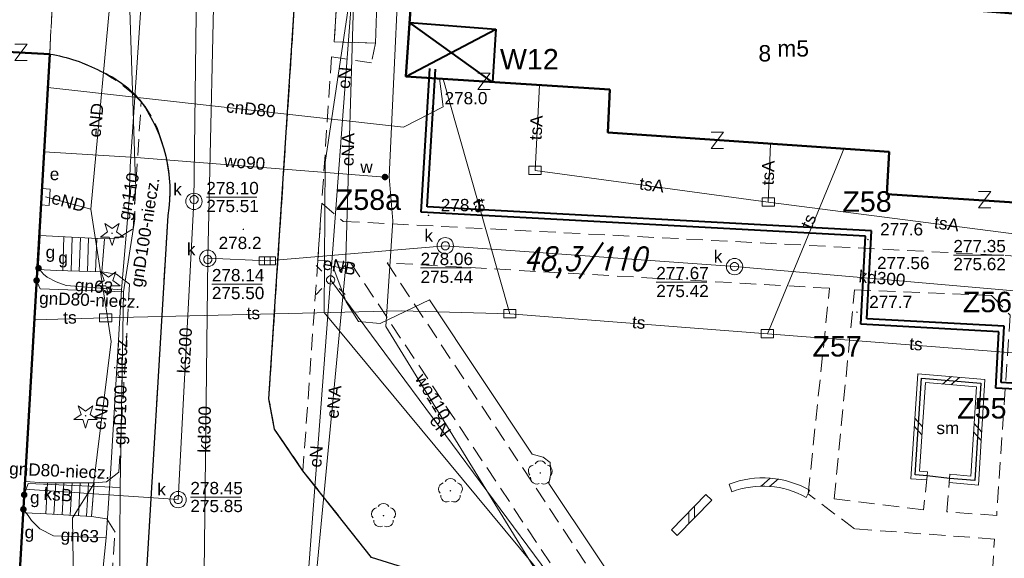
# Model space of a CAD drawing. Extents: x 0 to 6569664, y 0 to 5584502.
# Tile 45 of 64: x 6568418 to 6568478, y 5584163 to 5584196. Entities that reach past the tile are written whole.
import ezdxf
from ezdxf.enums import TextEntityAlignment as Align

# ---------------------------------------------------------------- set-up
doc = ezdxf.new("R2010")
doc.units = 0
for name, pattern in [('GAK', [3.5, 2, -0.7, 0.1, -0.7]), ('PRZER2-1', [1.5, 1, -0.5]), ('PRZER3-1', [2, 1.5, -0.5])]:
    doc.linetypes.add(name, pattern=pattern)
doc.layers.get('0').update_dxf_attribs({"linetype": 'CONTINUOUS'})
for name, color, linetype, lineweight in [('alarm', 51, 'CONTINUOUS', 50), ('EGBS', 7, 'CONTINUOUS', 18), ('EGBU', 7, 'CONTINUOUS', 50), ('EGBU_O', 7, 'CONTINUOUS', 50), ('GEPADR_O', 7, 'CONTINUOUS', 18), ('GEPPHC', 7, 'CONTINUOUS', 18), ('GUPPRZ_O', 7, 'CONTINUOUS', 18), ('OTDI', 7, 'CONTINUOUS', 18), ('OTDM', 7, 'CONTINUOUS', 25), ('OTDM_O', 7, 'CONTINUOUS', 25), ('OTDN', 7, 'CONTINUOUS', 18), ('OTKC', 7, 'CONTINUOUS', 18), ('OTKJ', 7, 'CONTINUOUS', 18), ('OTKK', 7, 'CONTINUOUS', 25), ('OTRN', 7, 'CONTINUOUS', 13), ('OTRN_O', 7, 'CONTINUOUS', 13), ('OTRS', 7, 'CONTINUOUS', 13), ('OTRS_O', 7, 'CONTINUOUS', 13), ('siec', 7, 'GAK', 70), ('SUEO', 7, 'CONTINUOUS', 18), ('SUPK', 7, 'CONTINUOUS', 18), ('SUPW', 7, 'CONTINUOUS', 18), ('SUPW_O', 7, 'CONTINUOUS', 18)]:
    doc.layers.add(name, color=color, linetype=linetype, lineweight=lineweight)
for name, color, linetype, lineweight, true_color in [('OTZG', 7, 'CONTINUOUS', 18, 0x008000), ('OTZL', 7, 'CONTINUOUS', 18, 0x008000), ('SUCP', 7, 'CONTINUOUS', 18, 0xd200d2), ('SUCP_O', 7, 'CONTINUOUS', 18, 0xd200d2), ('SUEP', 1, 'CONTINUOUS', 18, 0xff0000), ('SUEP_O', 1, 'CONTINUOUS', 18, 0xff0000), ('SUES', 1, 'CONTINUOUS', 18, 0xff0000), ('SUES_O', 1, 'CONTINUOUS', 18, 0xff0000), ('SUGP', 7, 'CONTINUOUS', 18, 0xbfbf00), ('SUGP_O', 7, 'CONTINUOUS', 18, 0xbfbf00), ('SUGW', 7, 'CONTINUOUS', 18, 0xbfbf00), ('SUGW_O', 7, 'CONTINUOUS', 18, 0xbfbf00), ('SUKK', 7, 'CONTINUOUS', 18, 0x803300), ('SUKP', 7, 'CONTINUOUS', 18, 0x803300), ('SUKP_O', 7, 'CONTINUOUS', 18, 0x803300), ('SUTP', 7, 'CONTINUOUS', 18, 0xff9100), ('SUTP_O', 7, 'CONTINUOUS', 18, 0xff9100), ('SUWP', 5, 'CONTINUOUS', 18, 0x0000ff), ('SUWP_O', 5, 'CONTINUOUS', 18, 0x0000ff), ('SUWW', 5, 'CONTINUOUS', 18, 0x0000ff), ('SUWW_O', 5, 'CONTINUOUS', 18, 0x0000ff)]:
    doc.layers.add(name, color=color, linetype=linetype, lineweight=lineweight, true_color=true_color)
doc.styles.add('Arial', font='arial.ttf')
doc.styles.add('GEO-INFO', font='arial.ttf')
doc.styles.add('UZBROJENIE', font='SIMPLEX.shx', dxfattribs={"width": 0.8, "oblique": 15.00003, "height": 0.9})

# ---------------------------------------------------------------- blocks, each defined once
blk = doc.blocks.new('D_GSPRDL1')
blk.add_hatch(color=0).paths.add_polyline_path([(0, -0.045), (0.013906, -0.042798), (0.02645, -0.036406), (0.036406, -0.02645), (0.042798, -0.013906), (0.045, 0), (0.042798, 0.013906), (0.036406, 0.02645), (0.02645, 0.036406), (0.013906, 0.042798), (0, 0.045), (-0.013906, 0.042798), (-0.02645, 0.036406), (-0.036406, 0.02645), (-0.042798, 0.013906), (-0.045, 0), (-0.042798, -0.013906), (-0.036406, -0.02645), (-0.02645, -0.036406), (-0.013906, -0.042798)])
at = {"color": 0}
for points in [[(-0.324277, 0.563333), (-0.240553, 0.662679), (-0.127956, 0.727494), (0, 0.75), (0.127956, 0.727494), (0.240553, 0.662679), (0.324277, 0.563333)], [(-0.635969, -0.134326), (-0.70458, -0.024001), (-0.731429, 0.103115), (-0.713292, 0.231763), (-0.652348, 0.346501), (-0.55591, 0.433559), (-0.435555, 0.482485)], [(0.435555, 0.482485), (0.55591, 0.433559), (0.652348, 0.346501), (0.713292, 0.231763), (0.731429, 0.103115), (0.70458, -0.024001), (0.635969, -0.134326)], [(-0.068773, -0.646351), (-0.194901, -0.677512), (-0.324092, -0.663766), (-0.440839, -0.606763), (-0.531129, -0.513345), (-0.584125, -0.394725), (-0.593465, -0.265141)], [(0.593465, -0.265141), (0.584125, -0.394725), (0.531129, -0.513345), (0.440839, -0.606763), (0.324092, -0.663766), (0.194901, -0.677512), (0.068773, -0.646351)]]:
    blk.add_lwpolyline(points, dxfattribs=at)
blk = doc.blocks.new('D_GSPRDI1')
blk.add_hatch(color=0).paths.add_polyline_path([(0, -0.045), (0.013906, -0.042798), (0.02645, -0.036406), (0.036406, -0.02645), (0.042798, -0.013906), (0.045, 0), (0.042798, 0.013906), (0.036406, 0.02645), (0.02645, 0.036406), (0.013906, 0.042798), (0, 0.045), (-0.013906, 0.042798), (-0.02645, 0.036406), (-0.036406, 0.02645), (-0.042798, 0.013906), (-0.045, 0), (-0.042798, -0.013906), (-0.036406, -0.02645), (-0.02645, -0.036406), (-0.013906, -0.042798)])
at = {"color": 0}
blk.add_lwpolyline([(0.272471, 0.088531), (0.713338, -0.231778), (0.168396, -0.231778), (0, -0.750048), (-0.168396, -0.231778), (-0.713338, -0.231778), (-0.272471, 0.088531), (-0.440867, 0.606801), (0, 0.286493), (0.440867, 0.606801)], close=True, dxfattribs=at)
blk = doc.blocks.new('D_GSPWPN1')
blk.add_hatch(color=0).paths.add_polyline_path([(-0.045, 0), (-0.043467, -0.011647), (-0.038971, -0.0225), (-0.03182, -0.03182), (-0.0225, -0.038971), (-0.011647, -0.043467), (0, -0.045), (0.011647, -0.043467), (0.0225, -0.038971), (0.03182, -0.03182), (0.038971, -0.0225), (0.043467, -0.011647), (0.045, 0), (0.043467, 0.011647), (0.038971, 0.0225), (0.03182, 0.03182), (0.0225, 0.038971), (0.011647, 0.043467), (0, 0.045), (-0.011647, 0.043467), (-0.0225, 0.038971), (-0.03182, 0.03182), (-0.038971, 0.0225), (-0.043467, 0.011647)])
blk = doc.blocks.new('D_GSPWPS1')
blk.add_hatch(color=0).paths.add_polyline_path([(-0.045, 0), (-0.043467, -0.011647), (-0.038971, -0.0225), (-0.03182, -0.03182), (-0.0225, -0.038971), (-0.011647, -0.043467), (0, -0.045), (0.011647, -0.043467), (0.0225, -0.038971), (0.03182, -0.03182), (0.038971, -0.0225), (0.043467, -0.011647), (0.045, 0), (0.043467, 0.011647), (0.038971, 0.0225), (0.03182, 0.03182), (0.0225, 0.038971), (0.011647, 0.043467), (0, 0.045), (-0.011647, 0.043467), (-0.0225, 0.038971), (-0.03182, 0.03182), (-0.038971, 0.0225), (-0.043467, 0.011647)])
blk = doc.blocks.new('D_GUPIKP1_3')
at = {"color": 0}
blk.add_lwpolyline([(0.375, -0.25), (-0.375, -0.25), (-0.375, 0.25), (0.375, 0.25)], close=True, dxfattribs=at)
blk = doc.blocks.new('D_GUPWZA1')
blk.add_hatch(color=0).paths.add_polyline_path([(-0.2, 0), (-0.193185, -0.051764), (-0.173205, -0.1), (-0.141421, -0.141421), (-0.1, -0.173205), (-0.051764, -0.193185), (0, -0.2), (0.051764, -0.193185), (0.1, -0.173205), (0.141421, -0.141421), (0.173205, -0.1), (0.193185, -0.051764), (0.2, 0), (0.193185, 0.051764), (0.173205, 0.1), (0.141421, 0.141421), (0.1, 0.173205), (0.051764, 0.193185), (0, 0.2), (-0.051764, 0.193185), (-0.1, 0.173205), (-0.141421, 0.141421), (-0.173205, 0.1), (-0.193185, 0.051764)])
blk = doc.blocks.new('D_GUPESE1')
at = {"color": 0}
blk.add_lwpolyline([(-0.5, -0.25), (-0.5, 0.25), (0.5, 0.25), (0.5, -0.25)], close=True, dxfattribs=at)
blk = doc.blocks.new('D_GUPIWZ1_1')
at = {"color": 0}
blk.add_lwpolyline([(0, 0.25), (0.064705, 0.241481), (0.125, 0.216506), (0.176777, 0.176777), (0.216506, 0.125), (0.241481, 0.064705), (0.25, 0), (0.241481, -0.064705), (0.216506, -0.125), (0.176777, -0.176777), (0.125, -0.216506), (0.064705, -0.241481), (0, -0.25), (-0.064705, -0.241481), (-0.125, -0.216506), (-0.176777, -0.176777), (-0.216506, -0.125), (-0.241481, -0.064705), (-0.25, 0), (-0.241481, 0.064705), (-0.216506, 0.125), (-0.176777, 0.176777), (-0.125, 0.216506), (-0.064705, 0.241481)], close=True, dxfattribs=at)
blk = doc.blocks.new('D_GUPKKS1')
at = {"color": 0}
blk.add_lwpolyline([(0.5, -0.25), (-0.5, -0.25), (-0.5, 0.25), (0.5, 0.25)], close=True, dxfattribs=at)
for points in [[(-0.175, -0.25), (-0.175, 0.25)], [(0.175, -0.25), (0.175, 0.25)]]:
    blk.add_lwpolyline(points, dxfattribs=at)
blk = doc.blocks.new('D_GUPGZA1')
blk.add_hatch(color=0).paths.add_polyline_path([(-0.2, 0), (-0.193185, -0.051764), (-0.173205, -0.1), (-0.141421, -0.141421), (-0.1, -0.173205), (-0.051764, -0.193185), (0, -0.2), (0.051764, -0.193185), (0.1, -0.173205), (0.141421, -0.141421), (0.173205, -0.1), (0.193185, -0.051764), (0.2, 0), (0.193185, 0.051764), (0.173205, 0.1), (0.141421, 0.141421), (0.1, 0.173205), (0.051764, 0.193185), (0, 0.2), (-0.051764, 0.193185), (-0.1, 0.173205), (-0.141421, 0.141421), (-0.173205, 0.1), (-0.193185, 0.051764)])
blk = doc.blocks.new('D_GEPPHC1')
at = {"color": 0}
blk.add_lwpolyline([(-0.375, 0.5), (0.375, 0.5), (-0.375, -0.5), (0.375, -0.5)], dxfattribs=at)
blk = doc.blocks.new('D_ODTN_1')
at = {"color": 0}
for points in [[(-0.5, -0.25), (0, 0.25)], [(0, -0.25), (0.5, 0.25)]]:
    blk.add_lwpolyline(points, dxfattribs=at)
blk = doc.blocks.new('D_GSLDSO2')
at = {"color": 0}
blk.add_lwpolyline([(0, 0.25), (0, -0.25)], dxfattribs=at)
blk = doc.blocks.new('D_GUPELA2')
blk.add_hatch(color=0).paths.add_polyline_path([(-0.001087, 0.044987), (0.011881, 0.043403), (0.021281, 0.03965), (0.030065, 0.033482), (0.038133, 0.023893), (0.043117, 0.012881), (0.044986, 0.001113), (0.044323, -0.007777), (0.040557, -0.019497), (0.033417, -0.030138), (0.024849, -0.037517), (0.013788, -0.042836), (0.002013, -0.044955), (-0.00982, -0.043916), (-0.020466, -0.040077), (-0.029541, -0.033946), (-0.036867, -0.025804), (-0.04187, -0.01649), (-0.04461, -0.005909), (-0.044532, 0.006476), (-0.041285, 0.017903), (-0.034764, 0.028574), (-0.024479, 0.03776), (-0.013449, 0.042943)])
at = {"color": 0}
for points in [[(-0.883883, 0.883883), (-0.53033, 0.53033)], [(0.883883, 0.883883), (0.53033, 0.53033)], [(-0.883883, -0.883883), (-0.53033, -0.53033)], [(0.883883, -0.883883), (0.53033, -0.53033)]]:
    blk.add_lwpolyline(points, dxfattribs=at)
blk = doc.blocks.new('D_GUPELA1')
at = {"color": 0}
blk.add_lwpolyline([(0, 0.25), (0.064705, 0.241481), (0.125, 0.216506), (0.176777, 0.176777), (0.216506, 0.125), (0.241481, 0.064705), (0.25, 0), (0.241481, -0.064705), (0.216506, -0.125), (0.176777, -0.176777), (0.125, -0.216506), (0.064705, -0.241481), (0, -0.25), (-0.064705, -0.241481), (-0.125, -0.216506), (-0.176777, -0.176777), (-0.216506, -0.125), (-0.241481, -0.064705), (-0.25, 0), (-0.241481, 0.064705), (-0.216506, 0.125), (-0.176777, 0.176777), (-0.125, 0.216506), (-0.064705, 0.241481)], close=True, dxfattribs=at)

msp = doc.modelspace()

# ---------------------------------------------------------------- linework, layer by layer
at = {"layer": 'EGBS', "linetype": 'Continuous', "lineweight": 18, "elevation": 10.18}
for points in [[(6568422.71, 5584182.42), (6568422.56, 5584180.39), (6568419.79, 5584180.48), (6568418.67278, 5584180.53903), (6568418.79796, 5584182.60868), (6568419.9, 5584182.55)], [(6568422.08, 5584167.51), (6568421.93, 5584165.45), (6568418.82, 5584165.63), (6568417.77345, 5584165.66987), (6568417.8889, 5584167.57869), (6568419.02, 5584167.5)]]:
    msp.add_lwpolyline(points, close=True, dxfattribs=at)
for points in [[(6568420.17553, 5584180.46747), (6568420.24268, 5584182.53415)], [(6568420.67526, 5584180.45124), (6568420.74219, 5584182.51104)], [(6568421.175, 5584180.435), (6568421.2417, 5584182.48793)], [(6568421.67474, 5584180.41876), (6568421.74121, 5584182.46482)], [(6568422.17447, 5584180.40253), (6568422.24073, 5584182.44171)], [(6568419.12709, 5584165.61223), (6568419.23639, 5584167.50071)], [(6568419.62625, 5584165.58334), (6568419.73732, 5584167.50234)], [(6568420.12542, 5584165.55445), (6568420.23825, 5584167.50398)], [(6568420.62458, 5584165.52555), (6568420.73918, 5584167.50562)], [(6568421.12375, 5584165.49666), (6568421.24012, 5584167.50726)], [(6568421.62291, 5584165.46777), (6568421.74105, 5584167.50889)]]:
    msp.add_lwpolyline(points, dxfattribs=at)
at = {"layer": 'EGBU', "linetype": 'Continuous', "lineweight": 50, "elevation": 10.18}
for points in [[(6568453.58, 5584191.53), (6568441.13, 5584192.33), (6568441.92, 5584203.84), (6568454.23, 5584203.14), (6568454.23, 5584200.43), (6568471.34, 5584199.33), (6568471.15, 5584196.72), (6568488.44, 5584195.38), (6568487.7, 5584184.03), (6568470.5, 5584185.15), (6568470.65, 5584187.72), (6568453.47, 5584188.91)], [(6568408.12, 5584194.31), (6568419.37, 5584193.7), (6568417.24, 5584156.85), (6568418.07, 5584156.78), (6568416.51, 5584132.35), (6568404.91, 5584133.16), (6568406.56, 5584157.63), (6568405.46, 5584157.66)]]:
    msp.add_lwpolyline(points, close=True, dxfattribs=at)
at = {"layer": 'GUPPRZ_O', "linetype": 'Continuous', "lineweight": 13, "elevation": 10.8, "flags": 128}
for points in [[(6568428.9391, 5584184.96482), (6568432.0191, 5584184.96482)], [(6568474.57363, 5584181.42004), (6568477.65363, 5584181.42004)], [(6568442.02612, 5584180.63781), (6568445.10612, 5584180.63781)], [(6568456.4246, 5584179.77249), (6568459.5046, 5584179.77249)], [(6568429.27717, 5584179.64923), (6568432.35717, 5584179.64923)], [(6568427.96522, 5584166.64093), (6568431.04522, 5584166.64093)]]:
    msp.add_lwpolyline(points, dxfattribs=at)
at = {"layer": 'OTDI', "linetype": 'Continuous', "lineweight": 18, "elevation": 10.18}
msp.add_lwpolyline([(6568436.99, 5584198.23), (6568439.39, 5584198.04), (6568439.27, 5584194.36), (6568436.75, 5584194.45)], close=True, dxfattribs=at)
at = {"layer": 'OTDM', "linetype": 'Continuous', "lineweight": 25, "elevation": 10.18}
msp.add_lwpolyline([(6568474.33, 5584167.78), (6568472.98, 5584167.93), (6568472.23, 5584167.99), (6568472.63, 5584173.9), (6568476.24, 5584173.59), (6568475.88, 5584167.64)], close=True, dxfattribs=at)
at = {"layer": 'OTDN', "linetype": 'Continuous', "lineweight": 18, "elevation": 10.18}
for points in [[(6568472.96006, 5584167.6808), (6568471.96389, 5584167.76049), (6568472.39776, 5584174.17086), (6568476.50427, 5584173.81823), (6568476.11399, 5584167.36785), (6568474.30751, 5584167.53101)], [(6568472.99994, 5584168.1792), (6568472.49611, 5584168.21951), (6568472.86224, 5584173.62914), (6568475.97573, 5584173.36177), (6568475.64601, 5584167.91215), (6568474.35249, 5584168.02899)], [(6568459.46117, 5584166.79469), (6568457.35117, 5584164.63469)], [(6568459.81883, 5584166.44531), (6568457.70883, 5584164.28531)]]:
    msp.add_lwpolyline(points, dxfattribs=at)
for points in [[(6568465.81412, 5584167.05243, 0.22213439), (6568460.87057, 5584167.42705)], [(6568465.58588, 5584166.60757, 0.22366618), (6568461.02943, 5584166.95295)]]:
    msp.add_lwpolyline(points, format="xyb", dxfattribs=at)
at = {"layer": 'OTKC', "linetype": 'PRZER2-1', "lineweight": 18, "elevation": 10.18}
for points in [[(6568382.22, 5584234.88), (6568423.82, 5584223.86), (6568423.66, 5584221.39), (6568381.25, 5584232.71), (6568408.15, 5584203.81), (6568408.46, 5584207.94), (6568410.54, 5584207.79), (6568410.06, 5584202.33), (6568414.02, 5584202.18), (6568414.11, 5584202.61), (6568416.56, 5584202.54), (6568419.82, 5584202.25), (6568419.37, 5584193.7), (6568415.98053, 5584193.90721), (6568416.02, 5584194.59), (6568414.09, 5584194.7), (6568408.16, 5584195.02), (6568398.1, 5584194.36), (6568391.74, 5584192.85), (6568384.64, 5584190.12), (6568371.93, 5584183.8)], [(6568436.99, 5584198.23), (6568436.75, 5584194.45), (6568439.27, 5584194.36), (6568439.03, 5584193.16), (6568436.59, 5584193.53), (6568435.99, 5584184.59), (6568435.75, 5584181.1), (6568434.84, 5584168.25), (6568433.11, 5584170.79), (6568432.76, 5584172.63), (6568435.31, 5584211.76)]]:
    msp.add_lwpolyline(points, dxfattribs=at)
msp.add_lwpolyline([(6568422.97, 5584158.63), (6568423.36, 5584164.5), (6568422.87, 5584165.31), (6568421.93, 5584165.45), (6568422.08, 5584167.51), (6568422.85, 5584167.57), (6568423.59, 5584168.16), (6568424.25, 5584179.64), (6568423.46, 5584180.25), (6568422.56, 5584180.39), (6568422.71, 5584182.42), (6568423.58, 5584182.48), (6568424.46, 5584183.01), (6568424.96, 5584190.79, -0.19555598), (6568426.59, 5584183.83), (6568425.11, 5584159.08)], format="xyb", dxfattribs=at)
for points in [[(6568437.76, 5584180.94), (6568435.75, 5584181.1), (6568435.99, 5584184.59), (6568437.3, 5584183.48), (6568491.91, 5584180.66), (6568492.67, 5584180.62), (6568503.53, 5584180.07), (6568503.48, 5584177.51), (6568481.62, 5584178.62), (6568480.55, 5584177.7), (6568477.92, 5584134.87), (6568475.33, 5584135.1), (6568477.08, 5584164.07), (6568468.54, 5584164.7), (6568465.7, 5584166.83), (6568467.01, 5584179.39), (6568439.97843, 5584180.94735), (6568472.49, 5584131.76), (6568471.53, 5584130.13)], [(6568474.33, 5584167.78), (6568472.98, 5584167.93), (6568472.74, 5584165.85), (6568467.29, 5584166.52), (6568468.53, 5584179.29), (6568476.9, 5584178.96), (6568478.04, 5584177.75), (6568477.22, 5584165.52), (6568474.18, 5584165.73)]]:
    msp.add_lwpolyline(points, close=True, dxfattribs=at)
at = {"layer": 'OTKJ', "linetype": 'PRZER3-1', "lineweight": 18, "elevation": 10.18}
msp.add_lwpolyline([(6568425.11, 5584159.08), (6568426.59, 5584183.83, 0.11287618), (6568426.3, 5584188.05, 0.11767368), (6568424.96, 5584190.79, 0.16030076), (6568419.37, 5584193.7), (6568419.82, 5584202.25), (6568422.29, 5584202.11), (6568425.42, 5584202.12), (6568427.86, 5584204.54), (6568429.34, 5584228.12), (6568436.47, 5584226.47), (6568435.31, 5584211.76), (6568432.76, 5584172.63), (6568433.11, 5584170.79), (6568434.84, 5584168.25), (6568439.02, 5584162.95), (6568441.31, 5584162.24)], format="xyb", dxfattribs=at)
at = {"layer": 'OTKK', "linetype": 'Continuous', "lineweight": 25, "elevation": 10.18}
msp.add_lwpolyline([(6568441.31, 5584162.24), (6568439.02, 5584162.95), (6568434.84, 5584168.25), (6568433.11, 5584170.79), (6568432.76, 5584172.63), (6568435.31, 5584211.76), (6568436.47, 5584226.47)], dxfattribs=at)
msp.add_lwpolyline([(6568419.37, 5584193.7, -0.08194836), (6568422.48, 5584192.65, -0.11965369), (6568424.96, 5584190.79, -0.19555598), (6568426.59, 5584183.83), (6568425.11, 5584159.08)], format="xyb", dxfattribs=at)
at = {"layer": 'siec', "linetype": 'ByBlock', "lineweight": 40}
for p, q in [((6568441.35636, 5584195.62799), (6568446.62824, 5584195.20906)), ((6568446.42139, 5584191.98999), (6568441.35636, 5584195.62799)), ((6568441.13, 5584192.33), (6568446.62824, 5584195.20906)), ((6568446.62824, 5584195.20906), (6568446.42139, 5584191.98999)), ((6568442.05992, 5584184.04163), (6568442.58651, 5584192.81923)), ((6568442.42686, 5584184.37383), (6568442.9308, 5584192.77372)), ((6568469.20908, 5584182.57719), (6568442.05992, 5584184.04163)), ((6568469.57602, 5584182.90939), (6568442.42686, 5584184.37383)), ((6568469.28559, 5584177.52498), (6568469.57602, 5584182.90939)), ((6568468.91864, 5584177.19278), (6568469.20908, 5584182.57719)), ((6568477.67152, 5584177.07264), (6568469.28559, 5584177.52498)), ((6568477.35302, 5584176.73783), (6568468.91864, 5584177.19278)), ((6568482.54604, 5584173.00388), (6568477.16726, 5584173.29402)), ((6568482.91595, 5584173.33592), (6568477.48576, 5584173.62883))]:
    msp.add_line(p, q, dxfattribs=at)
at = {"layer": 'siec', "color": 0, "linetype": 'ByBlock', "lineweight": 40}
for p, q in [((6568477.16726, 5584173.29402), (6568477.35302, 5584176.73783)), ((6568477.48576, 5584173.62883), (6568477.67152, 5584177.07264))]:
    msp.add_line(p, q, dxfattribs=at)
at = {"layer": 'SUCP', "linetype": 'Continuous', "lineweight": 18, "elevation": 10.14}
msp.add_lwpolyline([(6568419.2514, 5584191.64819), (6568440.98142, 5584189.24237), (6568443.40396, 5584190.47667), (6568443.17178, 5584192.1988)], dxfattribs=at)
at = {"layer": 'SUEP', "linetype": 'Continuous', "lineweight": 18, "elevation": 10.14}
for points in [[(6568439.52, 5584216.84), (6568438.38, 5584204.58), (6568436.53, 5584179.9)], [(6568439.3322, 5584210.90133), (6568438.0419, 5584200.83393), (6568437.44292, 5584180.58466)], [(6568422.50324, 5584201.63709), (6568423.24357, 5584198.99012), (6568421.89198, 5584184.21356)], [(6568421.89198, 5584184.21356), (6568419.12, 5584184.97)], [(6568421.89198, 5584184.21356), (6568423.12705, 5584176.14886), (6568422.05156, 5584167.41533), (6568420.75786, 5584165.3685)], [(6568437.44292, 5584180.58466), (6568435.23993, 5584157.53449), (6568434.09548, 5584140.80846), (6568436.51883, 5584137.45942), (6568439.82046, 5584137.35195)], [(6568461.79398, 5584149.61603), (6568449.85287, 5584167.47355), (6568449.98499, 5584168.08529), (6568449.93649, 5584168.74472), (6568449.52214, 5584169.07941), (6568448.83989, 5584169.25063), (6568442.57772, 5584178.69067), (6568439.5663, 5584177.23176), (6568438.23449, 5584177.36461), (6568437.48909, 5584178.55509), (6568436.67093, 5584180.73472)], [(6568437.44292, 5584180.58466), (6568436.67093, 5584180.73472)], [(6568436.53, 5584179.9), (6568434.89, 5584158.32), (6568433.61, 5584141.64), (6568443.12, 5584145.09)], [(6568436.53, 5584179.9), (6568449.8, 5584161.98), (6568459.28, 5584147.43), (6568461.68, 5584149.55)], [(6568420.75786, 5584165.3685), (6568420.97982, 5584150.48021)]]:
    msp.add_lwpolyline(points, dxfattribs=at)
at = {"layer": 'SUGP', "linetype": 'Continuous', "lineweight": 18, "elevation": 10.14}
for points in [[(6568424.22, 5584184.8), (6568424.28, 5584186.84), (6568425.98, 5584211.95)], [(6568423.77004, 5584211.23905), (6568424.62, 5584185.89), (6568424.63, 5584185.65), (6568424.58, 5584184.55)], [(6568424.63, 5584185.65), (6568424.63, 5584185.67), (6568424.33, 5584185.67), (6568424.3, 5584185.18)], [(6568424.3, 5584185.18), (6568424.22, 5584184.8)], [(6568424.22, 5584184.8), (6568423.76, 5584179.29), (6568423.11, 5584168.38), (6568422.82, 5584164.14), (6568422.54, 5584161.36), (6568422.51, 5584158.86), (6568423.05, 5584156.21), (6568423.41, 5584153.99), (6568423.39, 5584150.71), (6568422.91, 5584144.31), (6568422.69, 5584140.74), (6568422.47, 5584138.23), (6568422.3, 5584137.59), (6568421.79, 5584135.36), (6568421.54, 5584132.26), (6568424.86, 5584131.95), (6568432.98, 5584131.27), (6568441.41, 5584131), (6568441.9, 5584130.96), (6568442.31, 5584130.95), (6568445.39, 5584130.76), (6568457.36, 5584129.97), (6568458.83, 5584129.82)], [(6568424.57, 5584184.11), (6568424.58, 5584183.64), (6568423.87239, 5584179.17103), (6568423.66643, 5584167.2195), (6568423.49403, 5584137.53511), (6568423.66, 5584132.43)], [(6568419, 5584180.26), (6568418.69, 5584180.62)], [(6568423.76, 5584179.29), (6568420.38, 5584179.57), (6568419.76, 5584179.79), (6568419.21, 5584180.08), (6568419, 5584180.26)], [(6568423.87239, 5584179.17103), (6568418.79024, 5584179.36669), (6568418.57056, 5584179.86937)], [(6568423.66643, 5584167.2195), (6568418.05361, 5584167.4601), (6568417.81365, 5584166.77435)], [(6568418.05, 5584165.51), (6568417.76238, 5584165.8875)], [(6568422.82, 5584164.14), (6568419.6, 5584164.27), (6568418.76, 5584164.7), (6568418.25, 5584165.2), (6568418.05, 5584165.51)]]:
    msp.add_lwpolyline(points, dxfattribs=at)
at = {"layer": 'SUKP', "linetype": 'Continuous', "lineweight": 18, "elevation": 10.14}
for points in [[(6568429.02792, 5584181.22102), (6568429.96051, 5584222.69733), (6568431.24668, 5584240.37246)], [(6568427.21522, 5584166.48539), (6568428.18326, 5584184.69942), (6568428.57896, 5584217.40668), (6568453.08931, 5584213.3516)], [(6568479.21579, 5584179.14609), (6568461.20427, 5584180.7145), (6568443.53659, 5584181.98688), (6568432.67, 5584181.07), (6568429.02792, 5584181.22102)], [(6568445.63221, 5584131.90911), (6568427.68959, 5584132.91239), (6568428.20677, 5584148.52686), (6568428.78474, 5584160.32517), (6568429.02792, 5584181.22102)], [(6568427.21522, 5584166.48539), (6568417.83338, 5584167.11571)]]:
    msp.add_lwpolyline(points, dxfattribs=at)
at = {"layer": 'SUPK', "linetype": 'Continuous', "lineweight": 18, "elevation": 10.14}
for points in [[(6568428.18326, 5584184.19942, -1), (6568428.18326, 5584185.19942, -1)], [(6568443.53659, 5584181.48688, -1), (6568443.53659, 5584182.48688, -1)], [(6568429.02792, 5584180.72102, -1), (6568429.02792, 5584181.72102, -1)], [(6568461.20427, 5584180.2145, -1), (6568461.20427, 5584181.2145, -1)], [(6568427.21522, 5584165.98539, -1), (6568427.21522, 5584166.98539, -1)]]:
    msp.add_lwpolyline(points, format="xyb", close=True, dxfattribs=at)
at = {"layer": 'SUTP', "linetype": 'Continuous', "lineweight": 18, "elevation": 10.14}
for points in [[(6568447.4781, 5584177.83575), (6568443.73805, 5584191.00457), (6568443.40149, 5584192.18404)], [(6568449.0163, 5584186.59424), (6568449.29693, 5584191.80522)], [(6568463.26233, 5584184.65765), (6568463.39601, 5584188.22246)], [(6568467.88598, 5584187.91145), (6568467.42177, 5584186.7414), (6568463.21599, 5584176.61643)], [(6568449.0163, 5584186.59424), (6568463.26233, 5584184.65765), (6568485.04017, 5584181.84804), (6568483.09482, 5584152.00067), (6568482.63444, 5584141.94396), (6568482.26645, 5584109.20669), (6568482.03767, 5584094.3726)], [(6568422.78851, 5584177.5846), (6568440.83343, 5584178.00514), (6568447.4781, 5584177.83575), (6568463.21599, 5584176.61643), (6568481.35263, 5584175.19801), (6568480.24532, 5584148.99772), (6568478.84974, 5584128.32415), (6568479.69812, 5584116.04413), (6568477.67628, 5584101.43695)], [(6568418.43134, 5584177.46069), (6568422.78851, 5584177.5846)]]:
    msp.add_lwpolyline(points, dxfattribs=at)
at = {"layer": 'SUWP', "linetype": 'Continuous', "lineweight": 18, "elevation": 10.14}
for points in [[(6568469.60797, 5584083.94642), (6568472.04029, 5584099.03058), (6568471.0239, 5584102.91701), (6568470.20422, 5584123.8972), (6568466.97156, 5584139.96505), (6568465.85696, 5584142.09662), (6568436.13586, 5584177.91194), (6568436.20096, 5584187.07119), (6568440.82398, 5584218.04271)], [(6568439.80763, 5584216.68791), (6568440.17463, 5584209.94211), (6568440.94012, 5584204.09153), (6568440.10086, 5584186.18933), (6568440.32552, 5584183.50202), (6568439.90859, 5584177.05615), (6568451.30852, 5584158.51161), (6568461.39799, 5584140.77024), (6568466.2919, 5584131.96262), (6568468.4488, 5584126.00995), (6568468.54088, 5584121.97083), (6568468.71833, 5584119.84295), (6568468.54351, 5584101.59928), (6568468.63728, 5584098.98029), (6568468.65153, 5584098.65045)], [(6568440.10086, 5584186.18933), (6568439.85088, 5584186.18611), (6568424.65436, 5584187.3804), (6568419.02428, 5584187.71897)]]:
    msp.add_lwpolyline(points, dxfattribs=at)

# ---------------------------------------------------------------- block references
at = {"layer": 'GEPPHC', "linetype": 'Continuous', "lineweight": 18}
for p in [(6568417.62258, 5584193.81103, 10.24), (6568445.89928, 5584192.03076, 10.24), (6568460.16016, 5584188.42144, 10.24), (6568476.47784, 5584184.8008, 10.24)]:
    msp.add_blockref('D_GEPPHC1', p, dxfattribs=at)
at = {"layer": 'OTDN', "linetype": 'Continuous', "lineweight": 18}
for name, p, rotation in [('D_ODTN_1', (6568474.435, 5584173.745, 10.18), 355.0919044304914), ('D_ODTN_1', (6568474.435, 5584173.745, 10.18), 355.0919044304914), ('D_ODTN_1', (6568472.43, 5584170.945, 10.18), 86.12801817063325), ('D_ODTN_1', (6568472.43, 5584170.945, 10.18), 86.12801817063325), ('D_ODTN_1', (6568476.06, 5584170.615, 10.18), 266.5375855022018), ('D_ODTN_1', (6568476.06, 5584170.615, 10.18), 266.5375855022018), ('D_ODTN_1', (6568463.36512, 5584167.53931, 10.18), 355.6658688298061), ('D_ODTN_1', (6568463.36512, 5584167.53931, 10.18), 355.6658688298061), ('D_GSLDSO2', (6568472.98, 5584167.93, 10.18), 175.4260787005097), ('D_GSLDSO2', (6568474.33, 5584167.78, 10.18), 174.8389019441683), ('D_GSLDSO2', (6568460.95, 5584167.19, 10.18), 198.524900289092), ('D_GSLDSO2', (6568465.7, 5584166.83, 10.18), 152.8402197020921), ('D_GSLDSO2', (6568459.64, 5584166.62, 10.18), 225.6708801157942), ('D_ODTN_1', (6568458.585, 5584165.54, 10.18), 225.6708801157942), ('D_ODTN_1', (6568458.585, 5584165.54, 10.18), 225.6708801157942), ('D_GSLDSO2', (6568457.53, 5584164.46, 10.18), 225.6708801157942)]:
    msp.add_blockref(name, p, dxfattribs=dict(at, rotation=rotation))
at = {"layer": 'OTRN', "linetype": 'Continuous', "lineweight": 13}
for p in [(6568442.74, 5584190.38, 10.08), (6568442.51, 5584183.85, 10.08), (6568431.2, 5584182.99, 10.08), (6568469.35, 5584182.37, 10.08), (6568468.68, 5584177.93, 10.08)]:
    msp.add_blockref('D_GSPWPN1', p, dxfattribs=at)
at = {"layer": 'OTRS', "linetype": 'Continuous', "lineweight": 13}
msp.add_blockref('D_GSPWPS1', (6568469.16, 5584180.31, 10.08), dxfattribs=at)
at = {"layer": 'OTZG', "linetype": 'Continuous', "lineweight": 18}
for p in [(6568423.18, 5584182.75, 10.12), (6568422.96, 5584179.78, 10.12), (6568421.56, 5584171.6, 10.12)]:
    msp.add_blockref('D_GSPRDI1', p, dxfattribs=at)
at = {"layer": 'OTZL', "linetype": 'Continuous', "lineweight": 18}
for p in [(6568449.34, 5584168.11, 10.12), (6568443.85, 5584167.02, 10.12), (6568439.76, 5584165.5, 10.12)]:
    msp.add_blockref('D_GSPRDL1', p, dxfattribs=at)
at = {"layer": 'SUEO', "linetype": 'Continuous', "lineweight": 18}
for name, p in [('D_GUPELA2', (6568436.53, 5584179.9, 10.15)), ('D_GUPELA1', (6568436.53, 5584179.9, 10.16))]:
    msp.add_blockref(name, p, dxfattribs=at)
at = {"layer": 'SUES', "linetype": 'Continuous', "lineweight": 18, "rotation": 86.11088960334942}
msp.add_blockref('D_GUPESE1', (6568419.12, 5584184.97, 10.16), dxfattribs=at)
at = {"layer": 'SUGW', "linetype": 'Continuous', "lineweight": 18}
for p in [(6568418.69, 5584180.62, 10.16), (6568418.57056, 5584179.86937, 10.16), (6568417.81365, 5584166.77435, 10.16), (6568417.76238, 5584165.8875, 10.16)]:
    msp.add_blockref('D_GUPGZA1', p, dxfattribs=at)
at = {"layer": 'SUKK', "linetype": 'Continuous', "lineweight": 18}
msp.add_blockref('D_GUPKKS1', (6568432.67, 5584181.07, 10.16), dxfattribs=at)
at = {"layer": 'SUPK', "linetype": 'Continuous', "lineweight": 18}
for p in [(6568449.0163, 5584186.59424, 10.16), (6568463.26233, 5584184.65765, 10.16), (6568447.4781, 5584177.83575, 10.16), (6568422.78851, 5584177.5846, 10.16), (6568463.21599, 5584176.61643, 10.16)]:
    msp.add_blockref('D_GUPIKP1_3', p, dxfattribs=at)
at = {"layer": 'SUPW', "linetype": 'Continuous', "lineweight": 18}
for p in [(6568428.1891, 5584184.80928, 10.18), (6568443.53659, 5584181.98688, 10.18), (6568429.02633, 5584181.1498, 10.18), (6568461.20427, 5584180.7145, 10.18), (6568427.21522, 5584166.48539, 10.18)]:
    msp.add_blockref('D_GUPIWZ1_1', p, dxfattribs=at)
at = {"layer": 'SUWW', "linetype": 'Continuous', "lineweight": 18}
msp.add_blockref('D_GUPWZA1', (6568439.85088, 5584186.18611, 10.16), dxfattribs=at)

# ---------------------------------------------------------------- texts
at = {"layer": 'alarm', "color": 0, "linetype": 'Continuous', "lineweight": 30, "style": 'GEO-INFO'}
for s, p in [('W12', (6568448.67126, 5584193.39294, 0.62)), ('Z58a', (6568438.84142, 5584184.80342, 10.76)), ('Z58', (6568469.29963, 5584184.68976, 0.62)), ('Z56', (6568476.65045, 5584178.55503, 10.76)), ('Z57', (6568467.4753, 5584175.83861, 0.62)), ('Z55', (6568476.31266, 5584172.05048, 10.76))]:
    msp.add_text(s, height=1.25, dxfattribs=at).set_placement(p, align=Align.MIDDLE)
at = {"layer": 'alarm', "color": 0, "lineweight": 30, "style": 'UZBROJENIE', "oblique": 15.00003, "width": 0.8}
msp.add_text('48,3/110', height=1.44, dxfattribs=at).set_placement((6568448.28388, 5584180.46886, 10.18))
at = {"layer": 'EGBU_O', "linetype": 'Continuous', "lineweight": 0, "style": 'Arial'}
msp.add_text('m5', height=1, dxfattribs=at).set_placement((6568464.785, 5584193.54539, 10.8), align=Align.CENTER)
at = {"layer": 'GEPADR_O', "linetype": 'Continuous', "lineweight": 0, "style": 'Arial'}
msp.add_text('8', height=1, dxfattribs=at).set_placement((6568462.66482, 5584193.24596, 10.8))
at = {"layer": 'GUPPRZ_O', "linetype": 'Continuous', "lineweight": 0, "style": 'Arial'}
for s, p in [('278.10', (6568428.9391, 5584185.13732, 10.8)), ('275.51', (6568428.9391, 5584184.04232, 10.8)), ('277.35', (6568474.57363, 5584181.59254, 10.8)), ('278.06', (6568442.02612, 5584180.81031, 10.8)), ('275.62', (6568474.57363, 5584180.49754, 10.8)), ('278.14', (6568429.27717, 5584179.82173, 10.8)), ('275.44', (6568442.02612, 5584179.71531, 10.8)), ('277.67', (6568456.4246, 5584179.94499, 10.8)), ('275.50', (6568429.27717, 5584178.72673, 10.8)), ('275.42', (6568456.4246, 5584178.84999, 10.8)), ('278.45', (6568427.96522, 5584166.81343, 10.8)), ('275.85', (6568427.96522, 5584165.71843, 10.8))]:
    msp.add_text(s, height=0.75, dxfattribs=at).set_placement(p)
at = {"layer": 'OTDM_O', "linetype": 'Continuous', "lineweight": 0, "style": 'Arial'}
msp.add_text('sm', height=0.75, dxfattribs=at).set_placement((6568474.235, 5584170.48289, 10.8), align=Align.CENTER)
at = {"layer": 'OTRN_O', "linetype": 'Continuous', "lineweight": 0, "style": 'Arial'}
for s, p in [('278.0', (6568443.49, 5584190.63, 10.8)), ('278.1', (6568443.26, 5584184.1, 10.8)), ('277.6', (6568470.1, 5584182.62, 10.8)), ('278.2', (6568429.68899, 5584181.78858, 10.8)), ('277.7', (6568469.43, 5584178.18, 10.8))]:
    msp.add_text(s, height=0.75, dxfattribs=at).set_placement(p)
at = {"layer": 'OTRS_O', "linetype": 'Continuous', "lineweight": 0, "style": 'Arial'}
msp.add_text('277.56', height=0.75, dxfattribs=at).set_placement((6568469.91, 5584180.56, 10.8))
at = {"layer": 'SUCP_O', "linetype": 'Continuous', "lineweight": 0, "style": 'Arial'}
msp.add_text('cnD80', height=0.75, rotation=353.6822569, dxfattribs=at).set_placement((6568431.62146, 5584189.97906, 10.8), align=Align.CENTER)
at = {"layer": 'SUEP_O', "linetype": 'Continuous', "lineweight": 0, "style": 'Arial'}
for s, rotation, p in [('eN', 85.713154, (6568437.74766, 5584192.21806, 10.8)), ('eND', 84.7737845, (6568422.56967, 5584189.6258, 10.8)), ('eNA', 88.3056753, (6568437.95758, 5584187.85789, 10.8)), ('eND', 344.7363987, (6568420.42873, 5584184.30866, 10.8)), ('eNB', 348.9996798, (6568437.00092, 5584180.3716, 10.8)), ('eNA', 84.5406018, (6568437.09774, 5584172.41748, 10.8)), ('eND', 82.9797123, (6568422.88058, 5584171.74622, 10.8)), ('eN', 306.5204418, (6568442.92915, 5584170.76535, 10.8)), ('eN', 85.6540866, (6568436.00263, 5584169.08776, 10.8))]:
    msp.add_text(s, height=0.75, rotation=rotation, dxfattribs=at).set_placement(p, align=Align.CENTER)
at = {"layer": 'SUES_O', "linetype": 'Continuous', "lineweight": 0, "style": 'Arial'}
msp.add_text('e', height=0.75, dxfattribs=at).set_placement((6568419.95594, 5584185.99663, 10.8), align=Align.RIGHT)
at = {"layer": 'SUGP_O', "linetype": 'Continuous', "lineweight": 0, "style": 'Arial'}
for s, rotation, p in [('gn110', 78.1113447, (6568424.54718, 5584184.92954, 10.8)), ('gnD100-niecz.', 81.0026184, (6568425.55076, 5584182.75368, 10.8)), ('gn63', 355.2644249, (6568422.04577, 5584179.13752, 10.8)), ('gnD80-niecz.', 357.7952738, (6568421.80173, 5584178.30642, 10.8)), ('gnD100-niecz.', 89.0127091, (6568424.06285, 5584173.19021, 10.8)), ('gnD80-niecz.', 357.5454665, (6568419.96919, 5584167.87274, 10.8)), ('gn63', 357.6880766, (6568421.19816, 5584163.91176, 10.8))]:
    msp.add_text(s, height=0.75, rotation=rotation, dxfattribs=at).set_placement(p, align=Align.CENTER)
at = {"layer": 'SUGW_O', "linetype": 'Continuous', "lineweight": 0, "style": 'Arial'}
for p in [(6568419.70471, 5584181.22664, 10.8), (6568420.48259, 5584180.88224, 10.8), (6568418.75324, 5584166.24244, 10.8), (6568418.4221, 5584164.12462, 10.8)]:
    msp.add_text('g', height=0.75, dxfattribs=at).set_placement(p, align=Align.RIGHT)
at = {"layer": 'SUKP_O', "linetype": 'Continuous', "lineweight": 0, "style": 'Arial'}
for s, rotation, p in [('kd300', 355.0233466, (6568470.18457, 5584179.63792, 10.8)), ('ks200', 86.9576965, (6568427.99231, 5584175.57683, 10.8)), ('kd300', 89.3332089, (6568429.19979, 5584170.76968, 10.8)), ('ksB', 356.1563631, (6568419.8506, 5584166.4185, 10.8))]:
    msp.add_text(s, height=0.75, rotation=rotation, dxfattribs=at).set_placement(p, align=Align.CENTER)
at = {"layer": 'SUPW_O', "linetype": 'Continuous', "lineweight": 0, "style": 'Arial'}
for p in [(6568427.4391, 5584185.05928, 10.8), (6568442.78659, 5584182.23688, 10.8), (6568428.27633, 5584181.3998, 10.8), (6568460.45427, 5584180.9645, 10.8), (6568426.46522, 5584166.73539, 10.8)]:
    msp.add_text('k', height=0.75, dxfattribs=at).set_placement(p, align=Align.RIGHT)
at = {"layer": 'SUTP_O', "linetype": 'Continuous', "lineweight": 0, "style": 'Arial'}
for s, rotation, p in [('tsA', 86.917371, (6568449.44967, 5584189.18395, 10.8)), ('tsA', 87.85226, (6568463.62244, 5584186.42906, 10.8)), ('tsA', 352.2587157, (6568456.09978, 5584185.33514, 10.8)), ('ts', 285.8550044, (6568445.32576, 5584184.33998, 10.8)), ('ts', 67.4426439, (6568466.06422, 5584183.35218, 10.8)), ('tsA', 352.64874, (6568474.1137, 5584182.96178, 10.8)), ('ts', 1.6289901, (6568420.61827, 5584177.22929, 10.8)), ('ts', 1.3350461, (6568431.81781, 5584177.50148, 10.8)), ('ts', 355.5697865, (6568455.32438, 5584176.93349, 10.8)), ('ts', 355.5281428, (6568472.26143, 5584175.61464, 10.8))]:
    msp.add_text(s, height=0.75, rotation=rotation, dxfattribs=at).set_placement(p, align=Align.CENTER)
at = {"layer": 'SUWP_O', "linetype": 'Continuous', "lineweight": 0, "style": 'Arial'}
for s, rotation, p in [('wo90', 355.5063887, (6568431.25296, 5584186.71535, 10.8)), ('wo110', 301.580388, (6568442.46302, 5584172.56647, 10.8))]:
    msp.add_text(s, height=0.75, rotation=rotation, dxfattribs=at).set_placement(p, align=Align.CENTER)
at = {"layer": 'SUWW_O', "linetype": 'Continuous', "lineweight": 0, "style": 'Arial'}
msp.add_text('w', height=0.75, dxfattribs=at).set_placement((6568439.10088, 5584186.43611, 10.8), align=Align.RIGHT)

doc.saveas('drawing.dxf')
